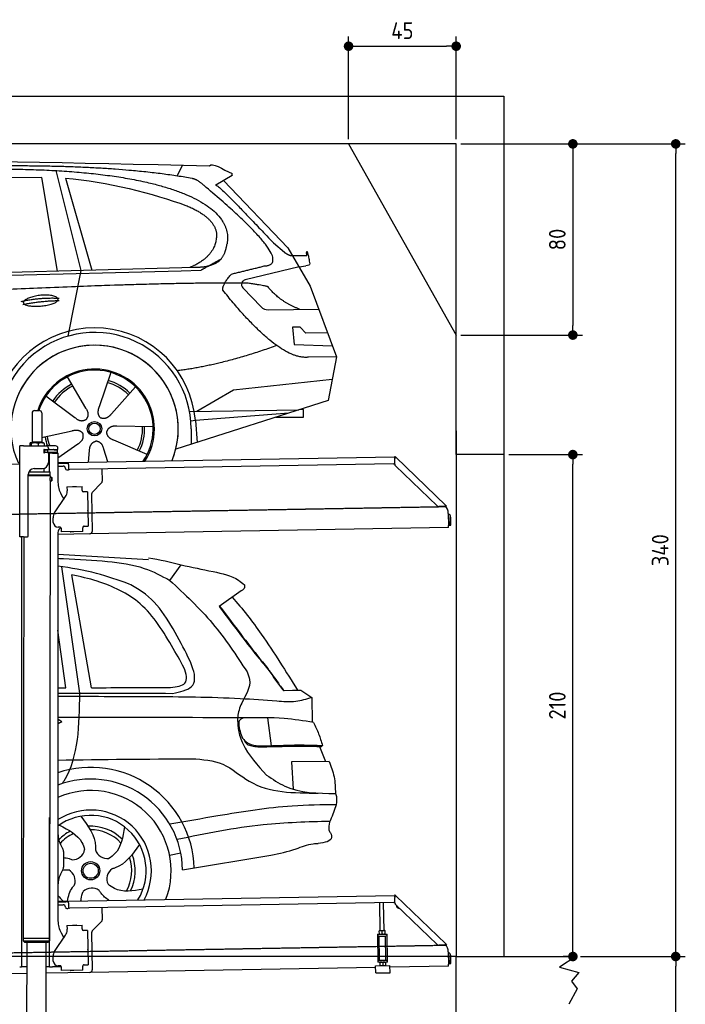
# Model space of a CAD drawing. Header units: millimetres. Extents: x 552 to 7231, y 5767 to 12036.
# Tile 6 of 6: x 4448 to 7231, y 7916 to 12036. Entities that reach past the tile are written whole.
import ezdxf

# ---------------------------------------------------------------- set-up
doc = ezdxf.new("R2010")
doc.units = ezdxf.units.MM
doc.linetypes.add('GEN3', pattern=[6.25, 5, -1.25])
doc.layers.get('0').update_dxf_attribs({"lineweight": 25})
for name, color, linetype, lineweight in [('3', 6, 'GEN3', 25), ('4', 3, 'Continuous', 25), ('5', 3, 'Continuous', 25), ('AM_0', 7, 'Continuous', 25), ('AM_5', 3, 'Continuous', 25)]:
    doc.layers.add(name, color=color, linetype=linetype, lineweight=lineweight)
doc.layers.add('Car', color=10, linetype='Continuous')
doc.styles.get("Standard").update_dxf_attribs({"font": 'ISOCP.SHX'})
doc.dimstyles.new('GEN-ISO$0', dxfattribs={"dimscale": 20, "dimtxt": 3.5, "dimasz": 2, "dimexe": 2, "dimexo": 1, "dimgap": 1.5, "dimtad": 1, "dimdec": 1, "dimlfac": 0.1, "dimdsep": 46, "dimtxsty": 'Standard', "dimblk": 'PUNKT', "dimcen": 2, "dimclrd": 256, "dimclre": 256, "dimclrt": 2, "dimadec": 0, "dimazin": 0, "dimtp": 0.1, "dimtm": 0.1, "dimtfac": 0.71, "dimtdec": 1, "dimtmove": 2, "dimatfit": 3, "dimldrblk": 'PUNKT', "dimfxl": 1, "dimtolj": 1, "dimarcsym": 0})

# ---------------------------------------------------------------- blocks, each defined once
blk = doc.blocks.new('PUNKT')
at = {"layer": '4', "color": 0, "linetype": 'ByBlock'}
blk.add_line((-0.5, 0), (-1, 0), dxfattribs=at)
at = {"layer": '4', "color": 0, "linetype": 'ByBlock', "const_width": 0.5}
blk.add_lwpolyline([(-0.25, 0, 1), (0.25, 0, 1)], format="xyb", close=True, dxfattribs=at)
blk = doc.blocks.new('*D4')
at = {"layer": '4', "lineweight": -2, "transparency": 16777216}
for p, q in [((6792.8, 8115.9), (7231, 8115.9)), ((7191, 6255.9), (7191, 8075.9)), ((6292.8, 6215.9), (7231, 6215.9))]:
    blk.add_line(p, q, dxfattribs=at)
at = {"layer": 'Defpoints', "color": 0, "transparency": 16777216}
for p in [(6772.8, 8115.9), (7191, 8115.9), (6272.8, 6215.9)]:
    blk.add_point(p, dxfattribs=at)
at = {"layer": '4', "lineweight": -2, "transparency": 16777216, "xscale": 40, "yscale": 40, "zscale": 40}
for p, rotation in [((7191, 8115.9), 90), ((7191, 6215.9), 270)]:
    blk.add_blockref('PUNKT', p, dxfattribs=dict(at, rotation=rotation))
at = {"layer": '4', "color": 2, "transparency": 16777216, "insert": (7126, 7165.9), "char_height": 70, "attachment_point": 5, "rotation": 90}
blk.add_mtext('\\A1;190', dxfattribs=at)
blk = doc.blocks.new('*D5')
at = {"layer": '4', "lineweight": -2, "transparency": 16777216}
for p, q in [((6292.8, 11515.9), (7231, 11515.9)), ((7191, 8155.9), (7191, 11475.9)), ((6792.8, 8115.9), (7231, 8115.9))]:
    blk.add_line(p, q, dxfattribs=at)
at = {"layer": 'Defpoints', "color": 0, "transparency": 16777216}
for p in [(6272.8, 11515.9), (7191, 11515.9), (6772.8, 8115.9)]:
    blk.add_point(p, dxfattribs=at)
at = {"layer": '4', "lineweight": -2, "transparency": 16777216, "xscale": 40, "yscale": 40, "zscale": 40}
for p, rotation in [((7191, 11515.9), 90), ((7191, 8115.9), 270)]:
    blk.add_blockref('PUNKT', p, dxfattribs=dict(at, rotation=rotation))
at = {"layer": '4', "color": 2, "transparency": 16777216, "insert": (7126, 9815.9), "char_height": 70, "attachment_point": 5, "rotation": 90}
blk.add_mtext('\\A1;340', dxfattribs=at)
blk = doc.blocks.new('*D10')
at = {"layer": '4', "lineweight": -2, "transparency": 16777216}
for p, q in [((5822.8, 11535.9), (5822.8, 11964.6)), ((6272.8, 11535.9), (6272.8, 11964.6)), ((5862.8, 11924.6), (6232.8, 11924.6))]:
    blk.add_line(p, q, dxfattribs=at)
at = {"layer": 'Defpoints', "color": 0, "transparency": 16777216}
for p in [(6272.8, 11924.6), (5822.8, 11515.9), (6272.8, 11515.9)]:
    blk.add_point(p, dxfattribs=at)
at = {"layer": '4', "lineweight": -2, "transparency": 16777216, "xscale": 40, "yscale": 40, "zscale": 40, "rotation": 180}
blk.add_blockref('PUNKT', (5822.8, 11924.6), dxfattribs=at)
at = {"layer": '4', "lineweight": -2, "transparency": 16777216, "xscale": 40, "yscale": 40, "zscale": 40}
blk.add_blockref('PUNKT', (6272.8, 11924.6), dxfattribs=at)
at = {"layer": '4', "color": 2, "transparency": 16777216, "insert": (6047.8, 11989.6), "char_height": 70, "attachment_point": 5}
blk.add_mtext('\\A1;45', dxfattribs=at)
blk = doc.blocks.new('*D11')
at = {"layer": '4', "lineweight": -2, "transparency": 16777216}
for p, q in [((6292.8, 11515.9), (6800.7, 11515.9)), ((6760.7, 11475.9), (6760.7, 10755.9)), ((6292.8, 10715.9), (6800.7, 10715.9))]:
    blk.add_line(p, q, dxfattribs=at)
at = {"layer": 'Defpoints', "color": 0, "transparency": 16777216}
for p in [(6272.8, 11515.9), (6272.8, 10715.9), (6760.7, 10715.9)]:
    blk.add_point(p, dxfattribs=at)
at = {"layer": '4', "lineweight": -2, "transparency": 16777216, "xscale": 40, "yscale": 40, "zscale": 40}
for p, rotation in [((6760.7, 11515.9), 90), ((6760.7, 10715.9), 270)]:
    blk.add_blockref('PUNKT', p, dxfattribs=dict(at, rotation=rotation))
at = {"layer": '4', "color": 2, "transparency": 16777216, "insert": (6695.7, 11115.9), "char_height": 70, "attachment_point": 5, "rotation": 90}
blk.add_mtext('\\A1;80', dxfattribs=at)
blk = doc.blocks.new('*D13')
at = {"layer": 'AM_5', "lineweight": -2, "transparency": 16777216}
for p, q in [((6492.8, 10215.9), (6800.7, 10215.9)), ((6760.7, 8155.9), (6760.7, 10175.9)), ((6752.8, 8115.9), (6720.7, 8115.9))]:
    blk.add_line(p, q, dxfattribs=at)
at = {"layer": 'Defpoints', "color": 0, "transparency": 16777216}
for p in [(6472.8, 10215.9), (6760.7, 10215.9), (6772.8, 8115.9)]:
    blk.add_point(p, dxfattribs=at)
at = {"layer": 'AM_5', "lineweight": -2, "transparency": 16777216, "xscale": 40, "yscale": 40, "zscale": 40}
for p, rotation in [((6760.7, 10215.9), 90), ((6760.7, 8115.9), 270)]:
    blk.add_blockref('PUNKT', p, dxfattribs=dict(at, rotation=rotation))
at = {"layer": 'AM_5', "color": 2, "linetype": 'Continuous', "transparency": 16777216, "insert": (6695.7, 9165.9), "char_height": 70, "attachment_point": 5, "rotation": 90}
blk.add_mtext('\\A1;210', dxfattribs=at)

msp = doc.modelspace()

# ---------------------------------------------------------------- linework, layer by layer
for p, q in [((872.77, 11715.9), (6472.77, 11715.9)), ((6472.77, 11715.9), (6472.77, 10215.9)), ((6272.78, 11515.9), (1072.77, 11515.9)), ((6272.78, 10215.9), (6272.78, 11515.9)), ((4499.57, 10389.98), (4499.57, 10269.98)), ((4509.57, 10399.98), (4529.57, 10399.98)), ((4539.57, 10389.98), (4539.57, 10269.98)), ((6272.78, 10315.9), (6272.78, 8115.9)), ((6472.77, 10315.9), (6472.77, 8115.9)), ((4489.65, 10262.52), (4489.65, 10252.48)), ((4492.07, 10264.98), (4491.61, 10264.71)), ((4492.52, 10264.98), (4492.07, 10264.98)), ((4510.35, 10264.98), (4492.52, 10264.98)), ((4495.39, 10262.52), (4495.39, 10252.48)), ((4499.57, 10269.98), (4539.57, 10269.98)), ((4501.57, 10264.98), (4501.57, 10269.98)), ((4537.39, 10264.98), (4510.35, 10264.98)), ((4525.31, 10262.52), (4525.31, 10252.48)), ((4547.07, 10264.98), (4537.39, 10264.98)), ((4537.57, 10264.98), (4537.57, 10269.98)), ((4547.07, 10264.98), (4547.53, 10264.71)), ((4549.48, 10262.52), (4549.48, 10252.48)), ((4447.57, 9872.48), (4447.57, 10252.48)), ((4463.57, 10252.48), (4447.57, 10252.48)), ((4447.57, 9872.48), (4447.57, 10252.48)), ((4463.57, 10252.48), (4557.57, 10252.48)), ((4548.68, 10223.98), (4548.57, 10223.98)), ((4550.57, 10223.98), (4548.68, 10223.98)), ((4550.57, 10235.98), (4548.7, 10235.98)), ((4549.57, 10226.62), (4549.57, 10233.83)), ((4550.57, 10235.98), (4551.57, 10235.98)), ((4550.57, 10235.98), (4550.57, 10223.98)), ((4551.57, 10223.98), (4550.57, 10223.98)), ((4564.57, 10235.98), (4551.57, 10235.98)), ((4552.21, 10223.98), (4551.57, 10223.98)), ((4552.21, 10236.48), (4564.57, 10236.48)), ((4564.57, 10223.98), (4552.21, 10223.98)), ((4597.57, 10252.48), (4557.57, 10252.48)), ((4564.57, 10235.98), (4565.57, 10235.98)), ((4565.57, 10223.98), (4564.57, 10223.98)), ((4567.74, 10235.98), (4565.57, 10235.98)), ((4565.57, 10223.98), (4565.57, 10235.98)), ((4565.57, 10223.98), (4567.74, 10223.98)), ((4567.57, 10242.48), (4567.57, 10239.48)), ((4567.57, 10220.98), (4567.57, 10182.48)), ((4603.4, 10235.98), (4567.74, 10235.98)), ((4603.4, 10223.98), (4567.74, 10223.98)), ((4572.57, 10143.9), (4572.57, 10222.48)), ((4584.57, 10222.48), (4572.57, 10222.48)), ((4584.57, 10222.48), (4606.57, 10222.48)), ((4592.21, 10236.48), (4604.57, 10236.48)), ((4603.4, 10235.98), (4605.57, 10235.98)), ((4605.57, 10223.98), (4603.4, 10223.98)), ((4605.57, 10223.98), (4605.57, 10235.98)), ((4607.57, 10239.48), (4607.57, 10242.48)), ((4607.57, 10221.48), (4607.57, 10099.54)), ((4447.57, 10175.46), (4396.16, 10174.56)), ((4607.57, 10182.25), (4641.05, 10182.84)), ((4641.12, 10178.84), (4607.57, 10178.25)), ((4641.05, 10182.84), (4651.05, 10183.01)), ((4651.12, 10179.01), (4641.12, 10178.84)), ((4651.05, 10183.01), (6015.84, 10206.83)), ((4651.19, 10175.01), (4651.05, 10183.01)), ((6011.36, 10176.75), (4656.57, 10153.1)), ((6016.97, 10208.53), (6015.58, 10207.09)), ((6017.37, 10205.35), (6015.58, 10207.09)), ((6016.12, 10175.88), (6015.73, 10198.43)), ((6015.96, 10200.02), (6015.84, 10206.83)), ((6016.97, 10208.53), (6018.76, 10206.79)), ((6018.87, 10203.91), (6017.37, 10205.35)), ((6018.76, 10206.79), (6020.26, 10205.34)), ((6018.87, 10203.91), (6019.25, 10204.29)), ((6019.25, 10204.29), (6020.26, 10205.34)), ((6020.26, 10205.34), (6229.47, 10003.31)), ((6472.77, 10215.9), (6272.78, 10215.9)), ((4486.4, 10144.03), (4574.57, 10143.89)), ((4489.57, 10144.03), (4489.57, 10148.74)), ((4508.57, 10157.48), (4542.57, 10157.48)), ((4549.57, 10143.93), (4549.59, 10158.49)), ((4574.55, 10130.63), (4574.57, 10143.89)), ((4607.57, 10167.25), (4628.81, 10167.62)), ((4638.99, 10157.8), (4639, 10156.8)), ((4644.09, 10151.89), (4649.09, 10151.97)), ((4651.19, 10175.01), (4651.48, 10158.02)), ((4791.55, 10155.46), (4792.44, 10104.61)), ((6193.05, 10000.95), (6019.17, 10168.86)), ((4483.57, 9875.48), (4483.57, 10132.48)), ((4483.57, 9875.48), (4483.57, 10132.48)), ((4483.57, 10130.77), (4574.55, 10130.63)), ((4483.57, 10129.03), (4571.54, 10128.9)), ((4571.54, 10128.9), (4483.57, 10129.03)), ((4574.54, 10127.16), (4483.57, 10127.3)), ((4571.54, 10128.9), (4574.55, 10130.63)), ((4571.54, 10128.9), (4574.54, 10127.16)), ((4574.51, 10106.39), (4571.79, 8191.9)), ((4572.57, 10128.31), (4572.57, 10129.49)), ((4574.51, 10106.39), (4581.51, 10106.38)), ((4574.54, 10127.16), (4574.53, 10121.39)), ((4574.53, 10121.39), (4581.53, 10121.38)), ((4581.51, 10106.38), (4581.53, 10121.38)), ((4582.51, 10107.38), (4581.51, 10106.38)), ((4582.53, 10120.38), (4581.53, 10121.38)), ((4582.53, 10120.38), (4582.51, 10107.38)), ((4789.63, 10097.49), (4751.18, 10057.67)), ((4645.33, 10080.9), (4708.32, 10082)), ((4645.33, 10080.9), (4645.61, 10064.9)), ((4645.68, 10060.66), (4645.61, 10064.9)), ((4669.82, 10081.82), (4683.81, 10082.07)), ((4708.6, 10066), (4708.32, 10082)), ((4708.6, 10066), (4708.62, 10065)), ((4713.7, 10060.09), (4714.7, 10060.1)), ((4730.7, 10060.38), (4714.7, 10060.1)), ((4730.7, 10060.38), (4733.21, 9916.4)), ((4593.55, 9972.05), (4639.7, 10040.48)), ((4620.96, 10049.54), (4632.43, 10029.69)), ((4748.37, 10050.55), (4751.09, 9894.71)), ((4732.33, 9995.4), (4732.58, 9981.4)), ((6222.72, 9998.54), (6200.17, 9998.15)), ((6228.46, 10002.26), (6228.08, 10001.87)), ((6229.58, 10000.43), (6228.08, 10001.87)), ((6229.47, 10003.31), (6228.46, 10002.26)), ((6229.47, 10003.31), (6230.97, 10001.87)), ((6231.38, 9998.69), (6229.58, 10000.43)), ((6230.97, 10001.87), (6232.77, 10000.13)), ((6231.38, 9998.69), (6232.77, 10000.13)), ((6240.01, 9970), (6240.9, 9918.72)), ((4587.92, 9931.87), (4587.57, 9951.87)), ((6242.3, 9953.18), (6242.87, 9920.81)), ((6250.86, 9920.95), (6250.3, 9953.32)), ((4607.57, 9889.48), (4607.57, 8415.85)), ((4616.27, 9912.36), (4608.27, 9912.22)), ((4621.35, 9907.45), (4621.61, 9892.45)), ((4711.6, 9894.02), (4621.61, 9892.45)), ((4673.61, 9892.86), (4659.62, 9892.62)), ((4711.3, 9911.02), (4711.32, 9910.02)), ((4711.6, 9894.02), (4711.32, 9910.02)), ((4717.22, 9916.13), (4716.22, 9916.11)), ((4717.22, 9916.13), (4733.21, 9916.4)), ((6241.04, 9910.72), (4741.27, 9884.54)), ((6241.04, 9910.72), (6240.9, 9918.72)), ((6242.87, 9920.81), (6250.86, 9920.95)), ((4463.57, 9872.48), (4447.57, 9872.48)), ((4463.57, 9872.48), (4447.57, 9872.48)), ((4455.57, 9869.48), (4455.57, 9872.48)), ((4455.57, 9869.48), (4455.57, 9872.48)), ((4455.57, 9869.48), (4455.57, 8072.48)), ((4464.15, 9872.48), (4461.79, 8192.07)), ((4463.57, 9872.48), (4480.57, 9872.48)), ((4463.57, 9872.48), (4480.57, 9872.48)), ((4741.27, 9884.54), (4607.57, 9882.21)), ((4572.57, 8072.48), (4572.57, 8696.99)), ((4620.96, 8579.11), (4627.22, 8568.28)), ((4630.57, 8555.78), (4630.57, 8489.18)), ((4627.22, 8476.68), (4620.96, 8465.85)), ((4607.57, 8415.85), (4607.57, 8264.54)), ((4651.05, 8348.01), (6015.84, 8371.83)), ((6016.97, 8373.53), (6015.58, 8372.09)), ((6017.37, 8370.35), (6015.58, 8372.09)), ((6016.12, 8340.88), (6015.73, 8363.43)), ((6015.96, 8365.02), (6015.84, 8371.83)), ((6016.97, 8373.53), (6018.76, 8371.79)), ((6018.87, 8368.91), (6017.37, 8370.35)), ((6018.76, 8371.79), (6020.26, 8370.34)), ((6018.87, 8368.91), (6019.25, 8369.29)), ((6019.25, 8369.29), (6020.26, 8370.34)), ((6020.26, 8370.34), (6229.47, 8168.31)), ((4607.57, 8347.25), (4641.05, 8347.84)), ((4641.12, 8343.84), (4607.57, 8343.25)), ((4607.57, 8332.25), (4628.81, 8332.62)), ((4638.99, 8322.8), (4639, 8321.8)), ((4641.05, 8347.84), (4651.05, 8348.01)), ((4651.12, 8344.01), (4641.12, 8343.84)), ((4651.19, 8340.01), (4651.05, 8348.01)), ((4651.19, 8340.01), (4651.48, 8323.02)), ((6011.36, 8341.75), (4656.57, 8318.1)), ((5955.41, 8224.06), (5953.37, 8340.74)), ((5971.41, 8224.34), (5969.37, 8341.02)), ((6193.05, 8165.95), (6019.17, 8333.86)), ((4644.09, 8316.89), (4649.09, 8316.97)), ((4791.55, 8320.46), (4792.44, 8269.61)), ((4645.33, 8245.9), (4708.32, 8247)), ((4645.33, 8245.9), (4645.61, 8229.9)), ((4669.82, 8246.82), (4683.81, 8247.07)), ((4708.6, 8231), (4708.32, 8247)), ((4789.63, 8262.49), (4751.18, 8222.67)), ((4593.55, 8137.05), (4639.7, 8205.48)), ((4620.96, 8214.54), (4632.43, 8194.69)), ((4645.68, 8225.66), (4645.61, 8229.9)), ((4708.6, 8231), (4708.62, 8230)), ((4713.7, 8225.09), (4714.7, 8225.1)), ((4730.7, 8225.38), (4714.7, 8225.1)), ((4730.7, 8225.38), (4733.21, 8081.4)), ((4748.37, 8215.55), (4751.09, 8059.71)), ((5943.67, 8209.05), (5948.67, 8209.14)), ((5943.67, 8209.05), (5943.81, 8201.05)), ((5948.81, 8201.14), (5943.81, 8201.05)), ((5943.81, 8201.05), (5943.95, 8193.05)), ((5948.67, 8209.14), (5978.66, 8209.66)), ((5948.81, 8201.14), (5978.8, 8201.66)), ((5952.1, 8101.18), (5950.36, 8201.16)), ((5952.16, 8224), (5951.42, 8223.55)), ((5951.64, 8210.69), (5951.44, 8222.48)), ((5952.42, 8209.2), (5951.66, 8209.62)), ((5974.66, 8224.39), (5952.16, 8224)), ((5963.64, 8210.9), (5963.43, 8222.69)), ((5974.66, 8224.39), (5975.41, 8223.97)), ((5974.91, 8209.59), (5975.66, 8210.04)), ((5975.64, 8211.11), (5975.43, 8222.9)), ((5979, 8101.65), (5977.25, 8201.63)), ((5978.66, 8209.66), (5983.66, 8209.75)), ((5983.8, 8201.75), (5978.8, 8201.66)), ((5983.8, 8201.75), (5983.66, 8209.75)), ((5983.94, 8193.75), (5983.8, 8201.75)), ((4461.79, 8192.07), (4461.77, 8181.07)), ((4461.77, 8181.07), (4571.77, 8180.9)), ((4468.76, 8174.06), (4461.77, 8181.07)), ((4571.79, 8191.9), (4461.79, 8192.07)), ((4461.79, 8192.07), (4571.79, 8191.9)), ((4564.76, 8173.91), (4468.76, 8174.06)), ((4476.91, 8174.04), (4474.18, 6353.98)), ((4556.91, 8173.92), (4554.18, 6353.98)), ((4564.76, 8173.91), (4571.77, 8180.9)), ((4571.79, 8191.9), (4571.77, 8180.9)), ((4732.33, 8160.4), (4732.58, 8146.4)), ((5943.95, 8193.05), (5945.43, 8108.06)), ((5985.43, 8108.76), (5983.94, 8193.75)), ((6222.72, 8163.54), (6200.17, 8163.15)), ((6228.46, 8167.26), (6228.08, 8166.87)), ((6229.58, 8165.43), (6228.08, 8166.87)), ((6229.47, 8168.31), (6228.46, 8167.26)), ((6229.47, 8168.31), (6230.97, 8166.87)), ((6231.38, 8163.69), (6229.58, 8165.43)), ((6230.97, 8166.87), (6232.77, 8165.13)), ((6231.38, 8163.69), (6232.77, 8165.13)), ((4587.92, 8096.87), (4587.57, 8116.87)), ((6240.01, 8135), (6240.9, 8083.72)), ((6242.3, 8118.18), (6242.87, 8085.81)), ((6250.86, 8085.95), (6250.3, 8118.32)), ((6272.78, 6215.9), (6272.78, 8115.9)), ((6272.78, 8115.9), (6772.77, 8115.9)), ((6772.77, 8115.9), (6704.42, 8071.14)), ((4455.57, 8097.48), (4455.57, 8072.48)), ((4616.27, 8077.36), (4608.27, 8077.22)), ((4711.3, 8076.02), (4711.32, 8075.02)), ((4711.6, 8059.02), (4711.32, 8075.02)), ((4717.22, 8081.13), (4716.22, 8081.11)), ((4717.22, 8081.13), (4733.21, 8081.4)), ((5935.97, 8077.09), (5995.96, 8078.14)), ((5936.5, 8047.1), (5935.97, 8077.09)), ((5945.43, 8108.06), (5945.57, 8100.07)), ((5945.57, 8100.07), (5950.57, 8100.15)), ((5945.57, 8100.07), (5945.71, 8092.07)), ((5950.71, 8092.15), (5945.71, 8092.07)), ((5950.57, 8100.15), (5980.57, 8100.68)), ((5950.71, 8092.15), (5980.71, 8092.68)), ((5952.1, 8101.18), (5979, 8101.65)), ((5954.46, 8092.22), (5953.72, 8091.77)), ((5953.74, 8090.7), (5953.94, 8078.91)), ((5954.72, 8077.42), (5953.96, 8077.84)), ((5957.57, 8100.28), (5957.55, 8101.28)), ((5965.73, 8090.91), (5965.94, 8079.12)), ((5973.57, 8100.55), (5973.55, 8101.55)), ((5976.96, 8092.61), (5977.71, 8092.19)), ((5977.22, 8077.81), (5977.96, 8078.26)), ((5977.73, 8091.12), (5977.94, 8079.33)), ((5980.57, 8100.68), (5985.57, 8100.76)), ((5985.71, 8092.77), (5980.71, 8092.68)), ((5985.57, 8100.76), (5985.43, 8108.76)), ((5985.71, 8092.77), (5985.57, 8100.76)), ((5996.49, 8048.15), (5995.96, 8078.14)), ((6241.04, 8075.72), (5996.08, 8071.44)), ((6241.04, 8075.72), (6240.9, 8083.72)), ((6242.87, 8085.81), (6250.86, 8085.95)), ((4476.48, 8044.92), (4146.36, 8039.16)), ((4447.57, 8072.48), (4455.57, 8072.48)), ((4463.57, 8072.48), (4455.57, 8072.48)), ((4476.6, 8072.48), (4463.57, 8072.48)), ((4741.27, 8049.54), (4556.56, 8046.32)), ((4572.57, 8072.48), (4556.6, 8072.48)), ((4572.57, 8072.48), (4584.57, 8072.48)), ((4621.35, 8072.48), (4584.57, 8072.48)), ((4621.35, 8072.45), (4621.61, 8057.45)), ((4711.6, 8059.02), (4621.61, 8057.45)), ((4673.61, 8057.86), (4659.62, 8057.62)), ((5936.09, 8070.4), (4741.27, 8049.54)), ((5936.5, 8047.1), (5996.49, 8048.15)), ((6704.42, 8071.14), (6785.37, 8049.5)), ((6785.37, 8049.5), (6755.25, 8012.82)), ((6755.25, 8012.82), (6778.31, 7980.37)), ((6778.31, 7980.37), (6743.82, 7915.9))]:
    msp.add_line(p, q)
for centre, radius, start, end in [((4509.57, 10389.98), 10, 90, 180), ((4529.57, 10389.98), 10, 0, 90), ((4549.57, 10236.48), 1, 48.59038, 221.40962), ((4549.57, 10223.98), 1, 138.59038, 311.40962), ((4546.57, 10233.83), 3, 0, 41.40962), ((4546.57, 10226.62), 3, 318.59038, 0), ((4552.21, 10239.48), 3, 228.59038, 270), ((4552.21, 10220.98), 3, 90, 131.40962), ((4557.57, 10242.48), 10, 0, 90), ((4564.57, 10239.48), 3, 270, 0), ((4564.57, 10220.98), 3, 0, 90), ((4589.57, 10236.48), 1, 48.59038, 210), ((4589.57, 10223.98), 1, 180, 311.40962), ((4592.21, 10239.48), 3, 228.59038, 270), ((4592.21, 10220.98), 3, 90, 131.40962), ((4597.57, 10242.48), 10, 0, 90), ((4604.57, 10239.48), 3, 270, 0), ((4604.57, 10220.98), 3, 22.00087, 90), ((4606.57, 10221.48), 1, 0, 90), ((4542.57, 10182.48), 25, 270, 0), ((6011.28, 10181.75), 5, 271, 342.47087), ((6020.73, 10198.52), 5, 129.24347, 181), ((6026.12, 10176.05), 10, 181, 226), ((4508.57, 10132.48), 25, 90, 180), ((4628.99, 10157.62), 10, 1, 91), ((4644, 10156.88), 5, 181, 271), ((4649, 10156.97), 5, 271, 327.76328), ((4656.48, 10158.1), 5, 181, 271), ((4707.57, 10099.54), 100, 180, 210), ((4782.44, 10104.43), 10, 316, 1), ((4610.69, 10060.05), 35, 326, 1), ((4669.83, 10080.82), 1, 91, 151), ((4683.83, 10081.07), 1, 31, 91), ((4713.62, 10065.09), 5, 181, 271), ((4758.37, 10050.72), 10, 136, 181), ((4622.57, 9952.48), 35, 146, 181), ((4731.33, 9995.38), 1, 1, 61), ((4731.58, 9981.39), 1, 301, 1), ((6200, 10008.14), 10, 226, 271), ((6222.63, 10003.54), 5, 271, 322.75653), ((6190.01, 9969.13), 50, 1, 41.06864), ((4607.92, 9932.22), 20, 181, 271), ((6234.3, 9953.04), 16, 1, 68.97569), ((6234.3, 9953.04), 8, 1, 42.40962), ((4632.57, 9889.48), 25, 120.68722, 180), ((4616.35, 9907.36), 5, 12.53696, 91), ((4659.6, 9893.62), 1, 211, 271), ((4673.6, 9893.86), 1, 271, 331), ((4716.3, 9911.11), 5, 91, 181), ((4741.1, 9894.54), 10, 271, 1), ((4480.57, 9875.48), 3, 270, 0), ((4480.57, 9875.48), 3, 270, 0), ((4571.57, 8673.48), 2, 60, 61.1039), ((4571.57, 8651.48), 2, 297.61599, 300), ((4707.57, 8629.11), 100, 180, 210), ((4605.57, 8555.78), 25, 0, 30), ((4605.57, 8489.18), 25, 330, 0), ((4707.57, 8415.85), 100, 150, 180), ((6020.73, 8363.52), 5, 129.24347, 181), ((4628.99, 8322.62), 10, 1, 91), ((4644, 8321.88), 5, 181, 271), ((4656.48, 8323.1), 5, 181, 271), ((6011.28, 8346.75), 5, 271, 342.47087), ((6026.12, 8341.05), 10, 181, 226), ((6035.08, 8329.66), 12.5, 175.96802, 276.03198), ((4649, 8321.97), 5, 271, 327.76328), ((4707.57, 8264.54), 100, 180, 210), ((4669.83, 8245.82), 1, 91, 151), ((4683.83, 8246.07), 1, 31, 91), ((4782.44, 8269.43), 10, 316, 1), ((4571.57, 8201.48), 2, 276.68493, 300), ((4571.57, 8223.48), 2, 60, 82.15858), ((4610.69, 8225.05), 35, 326, 1), ((4713.62, 8230.09), 5, 181, 271), ((4758.37, 8215.72), 10, 136, 181), ((4731.33, 8160.38), 1, 1, 61), ((6200, 8173.14), 10, 226, 271), ((6222.63, 8168.54), 5, 271, 322.75653), ((6190.01, 8134.13), 50, 1, 41.06864), ((4622.57, 8117.48), 35, 146, 181), ((4731.58, 8146.39), 1, 301, 1), ((6234.3, 8118.04), 16, 1, 68.97569), ((6234.3, 8118.04), 8, 1, 42.40962), ((4607.92, 8097.22), 20, 181, 271), ((4616.35, 8072.36), 5, 12.53696, 91), ((4716.3, 8076.11), 5, 91, 181), ((4659.6, 8058.62), 1, 211, 271), ((4673.6, 8058.86), 1, 271, 331), ((4741.1, 8059.54), 10, 271, 1)]:
    msp.add_arc(centre, radius, start, end)
for points, weights in [([(4492.52, 10264.98), (4491.19, 10264.98), (4489.65, 10262.52)], [1, 1.0379548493, 1]), ([(4495.39, 10262.52), (4493.85, 10264.98), (4492.52, 10264.98)], [1, 1.0379548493, 1]), ([(4510.35, 10264.98), (4503.41, 10264.98), (4495.39, 10262.52)], [1, 1.0379548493, 1]), ([(4525.31, 10262.52), (4517.29, 10264.98), (4510.35, 10264.98)], [1, 1.0379548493, 1]), ([(4537.39, 10264.98), (4531.78, 10264.98), (4525.31, 10262.52)], [1, 1.0379548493, 1]), ([(4549.48, 10262.52), (4543.01, 10264.98), (4537.39, 10264.98)], [1, 1.0379548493, 1]), ([(4547.53, 10264.71), (4548.44, 10264.18), (4549.48, 10262.52)], [1.01682908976, 1.02536255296, 1]), ([(5951.44, 8222.48), (5951.42, 8223.55), (5951.42, 8223.55)], [1, 1.07735026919, 1.07735026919]), ([(5963.43, 8222.69), (5957.4, 8224.59), (5951.44, 8222.48)], [1, 1.15470053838, 1]), ([(5951.64, 8210.69), (5957.68, 8208.8), (5963.64, 8210.9)], [1, 1.15470053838, 1]), ([(5951.66, 8209.62), (5951.66, 8209.62), (5951.64, 8210.69)], [1.07735026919, 1.07735026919, 1]), ([(5975.43, 8222.9), (5969.4, 8224.8), (5963.43, 8222.69)], [1, 1.15470053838, 1]), ([(5963.64, 8210.9), (5969.67, 8209.01), (5975.64, 8211.11)], [1, 1.15470053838, 1]), ([(5975.41, 8223.97), (5975.41, 8223.97), (5975.43, 8222.9)], [1.07735026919, 1.07735026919, 1]), ([(5975.64, 8211.11), (5975.66, 8210.04), (5975.66, 8210.04)], [1, 1.07735026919, 1.07735026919]), ([(5953.74, 8090.7), (5953.72, 8091.77), (5953.72, 8091.77)], [1, 1.07735026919, 1.07735026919]), ([(5965.73, 8090.91), (5959.7, 8092.81), (5953.74, 8090.7)], [1, 1.15470053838, 1]), ([(5953.94, 8078.91), (5959.98, 8077.02), (5965.94, 8079.12)], [1, 1.15470053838, 1]), ([(5953.96, 8077.84), (5953.96, 8077.84), (5953.94, 8078.91)], [1.07735026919, 1.07735026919, 1]), ([(5977.73, 8091.12), (5971.7, 8093.02), (5965.73, 8090.91)], [1, 1.15470053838, 1]), ([(5965.94, 8079.12), (5971.97, 8077.23), (5977.94, 8079.33)], [1, 1.15470053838, 1]), ([(5977.71, 8092.19), (5977.71, 8092.19), (5977.73, 8091.12)], [1.07735026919, 1.07735026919, 1]), ([(5977.94, 8079.33), (5977.96, 8078.26), (5977.96, 8078.26)], [1, 1.07735026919, 1.07735026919])]:
    msp.add_rational_spline(points, weights, degree=2)
for points, knots in [([(6017.26, 10202.12), (6017.1, 10202.18), (6016.95, 10202.25), (6016.52, 10202.45), (6016.32, 10202.56), (6016.09, 10202.7), (6016.03, 10202.75), (6015.93, 10202.82), (6015.91, 10202.83), (6015.91, 10202.83)], [0.57395873, 0.57395873, 0.57395873, 0.57395873, 0.60928252, 0.60928252, 0.68457672, 0.68457672, 0.73471963, 0.73471963, 0.78828708, 0.78828708, 0.78828708, 0.78828708]), ([(6018.42, 10203.08), (6018.28, 10202.98), (6018.13, 10202.87), (6017.84, 10202.63), (6017.7, 10202.51), (6017.56, 10202.39)], [0, 0, 0, 0, 0.05619833, 0.05619833, 0.11238632, 0.11238632, 0.11238632, 0.11238632]), ([(6020.26, 10205.34), (6020.31, 10205.3), (6020.34, 10205.24), (6020.35, 10205.03), (6020.27, 10204.85), (6019.95, 10204.41), (6019.71, 10204.16), (6019.28, 10203.76), (6019.12, 10203.63), (6018.79, 10203.35), (6018.61, 10203.22), (6018.42, 10203.08)], [0, 0, 0, 0, 0.07839586, 0.07839586, 0.23254327, 0.23254327, 0.38325668, 0.38325668, 0.45586956, 0.45586956, 0.5284931, 0.5284931, 0.5284931, 0.5284931]), ([(6018.98, 10203.51), (6019, 10203.58), (6019.01, 10203.65), (6018.98, 10203.75), (6018.97, 10203.78), (6018.93, 10203.85), (6018.9, 10203.88), (6018.87, 10203.91)], [0.17010098, 0.17010098, 0.17010098, 0.17010098, 0.21908376, 0.21908376, 0.24434238, 0.24434238, 0.27026411, 0.27026411, 0.27026411, 0.27026411]), ([(4574.53, 10121.39), (4574.53, 10121.39), (4574.5, 10121.21), (4574.41, 10120.44), (4574.34, 10119.86), (4574.21, 10118.53), (4574.14, 10117.69), (4574.04, 10115.84), (4574.01, 10114.84), (4574.01, 10113.9)], [3.3947259, 3.3947259, 3.3947259, 3.3947259, 3.6776181, 3.6776181, 3.9605102, 3.9605102, 4.2434057, 4.2434057, 4.5263012, 4.5263012, 4.5263012, 4.5263012]), ([(4574.01, 10113.9), (4574.01, 10112.95), (4574.03, 10111.95), (4574.12, 10110.1), (4574.19, 10109.26), (4574.32, 10107.93), (4574.39, 10107.35), (4574.48, 10106.58), (4574.51, 10106.39), (4574.51, 10106.39)], [0, 0, 0, 0, 0.2828955, 0.2828955, 0.565791, 0.565791, 0.8486832, 0.8486832, 1.1315753, 1.1315753, 1.1315753, 1.1315753]), ([(6226.61, 10000.51), (6226.73, 10000.66), (6226.85, 10000.8), (6227.07, 10001.1), (6227.17, 10001.24), (6227.27, 10001.39)], [0, 0, 0, 0, 0.05592576, 0.05592576, 0.11186183, 0.11186183, 0.11186183, 0.11186183]), ([(6227.27, 10001.39), (6227.41, 10001.6), (6227.55, 10001.79), (6227.96, 10002.33), (6228.22, 10002.63), (6228.7, 10003.1), (6228.9, 10003.26), (6229.16, 10003.37), (6229.23, 10003.39), (6229.37, 10003.38), (6229.42, 10003.36), (6229.47, 10003.31)], [0, 0, 0, 0, 0.07658948, 0.07658948, 0.22699607, 0.22699607, 0.37633525, 0.37633525, 0.45078586, 0.45078586, 0.52533064, 0.52533064, 0.52533064, 0.52533064]), ([(6228.08, 10001.87), (6228.04, 10001.92), (6227.99, 10001.95), (6227.86, 10002), (6227.77, 10002), (6227.68, 10001.97)], [0, 0, 0, 0, 0.03951922, 0.03951922, 0.10139952, 0.10139952, 0.10139952, 0.10139952]), ([(6017.26, 8367.12), (6017.1, 8367.18), (6016.95, 8367.25), (6016.52, 8367.45), (6016.32, 8367.56), (6016.09, 8367.7), (6016.03, 8367.75), (6015.93, 8367.82), (6015.91, 8367.83), (6015.91, 8367.83)], [0.57395873, 0.57395873, 0.57395873, 0.57395873, 0.60928252, 0.60928252, 0.68457672, 0.68457672, 0.73471963, 0.73471963, 0.78828708, 0.78828708, 0.78828708, 0.78828708]), ([(6018.42, 8368.08), (6018.28, 8367.98), (6018.13, 8367.87), (6017.84, 8367.63), (6017.7, 8367.51), (6017.56, 8367.39)], [0, 0, 0, 0, 0.05619833, 0.05619833, 0.11238632, 0.11238632, 0.11238632, 0.11238632]), ([(6020.26, 8370.34), (6020.31, 8370.3), (6020.34, 8370.24), (6020.35, 8370.03), (6020.27, 8369.85), (6019.95, 8369.41), (6019.71, 8369.16), (6019.28, 8368.76), (6019.12, 8368.63), (6018.79, 8368.35), (6018.61, 8368.22), (6018.42, 8368.08)], [0, 0, 0, 0, 0.07839586, 0.07839586, 0.23254327, 0.23254327, 0.38325668, 0.38325668, 0.45586956, 0.45586956, 0.5284931, 0.5284931, 0.5284931, 0.5284931]), ([(6018.98, 8368.51), (6019, 8368.58), (6019.01, 8368.65), (6018.98, 8368.75), (6018.97, 8368.78), (6018.93, 8368.85), (6018.9, 8368.88), (6018.87, 8368.91)], [0.17010098, 0.17010098, 0.17010098, 0.17010098, 0.21908376, 0.21908376, 0.24434238, 0.24434238, 0.27026411, 0.27026411, 0.27026411, 0.27026411]), ([(6226.61, 8165.51), (6226.73, 8165.66), (6226.85, 8165.8), (6227.07, 8166.1), (6227.17, 8166.24), (6227.27, 8166.39)], [0, 0, 0, 0, 0.05592576, 0.05592576, 0.11186183, 0.11186183, 0.11186183, 0.11186183]), ([(6227.27, 8166.39), (6227.41, 8166.6), (6227.55, 8166.79), (6227.96, 8167.33), (6228.22, 8167.63), (6228.7, 8168.1), (6228.9, 8168.26), (6229.16, 8168.37), (6229.23, 8168.39), (6229.37, 8168.38), (6229.42, 8168.36), (6229.47, 8168.31)], [0, 0, 0, 0, 0.07658948, 0.07658948, 0.22699607, 0.22699607, 0.37633525, 0.37633525, 0.45078586, 0.45078586, 0.52533064, 0.52533064, 0.52533064, 0.52533064]), ([(6228.08, 8166.87), (6228.04, 8166.92), (6227.99, 8166.95), (6227.86, 8167), (6227.77, 8167), (6227.68, 8166.97)], [0, 0, 0, 0, 0.03951922, 0.03951922, 0.10139952, 0.10139952, 0.10139952, 0.10139952])]:
    msp.add_open_spline(points, degree=3, knots=knots)
for points in [[(4621.35, 9907.45), (4621.35, 9907.78), (4621.31, 9908.11), (4621.23, 9908.45)], [(4621.35, 8072.45), (4621.35, 8072.78), (4621.31, 8073.11), (4621.23, 8073.45)]]:
    msp.add_open_spline(points, degree=3)
at = {"layer": '3'}
for p, q in [((1175.28, 9910.3), (6230.45, 9998.53)), ((1175.28, 8075.31), (6230.44, 8163.55))]:
    msp.add_line(p, q, dxfattribs=at)
at = {"layer": '5'}
msp.add_line((6272.78, 8115.9), (872.77, 8115.9), dxfattribs=at)
at = {"layer": 'AM_0'}
msp.add_line((5822.78, 11515.9), (6272.78, 10715.9), dxfattribs=at)
at = {"layer": 'Car'}
for p, q in [((5106.47, 11381.35), (5128.07, 11426.44)), ((4539.57, 11374.78), (3837.82, 11372.43)), ((4605.93, 10983.98), (4539.57, 11374.78)), ((4598.71, 11404.15), (4703.11, 10986.62)), ((4639.25, 11372.32), (4749.08, 10987.86)), ((5336.43, 11383.75), (5267.06, 11343.37)), ((5299.97, 11362.53), (5569.28, 11081.25)), ((5508.6, 11101.27), (5554.9, 11062.25)), ((5569.28, 11081.25), (5662.73, 10920.7)), ((5583.6, 11048.33), (5647.95, 11048.54)), ((2526.43, 10927.55), (5177.39, 10999.49)), ((5616, 11000.97), (5390.51, 10947.1)), ((5616, 11000.97), (5643.62, 11005.46)), ((2479.7, 10917.38), (5122.17, 10984.52)), ((4703.11, 10986.62), (4649.52, 10711.41)), ((5122.17, 10984.52), (5205.01, 10987.44)), ((5662.73, 10920.7), (5772.26, 10624.92)), ((5380.71, 10913.82), (5457.17, 10833.94)), ((5486.62, 10821.6), (5698.35, 10824.51)), ((5620.4, 10749.06), (5587.75, 10748.49)), ((5587.75, 10748.49), (5595.86, 10677.12)), ((5644.63, 10723.66), (5620.4, 10749.06)), ((5735.11, 10725.24), (5644.63, 10723.66)), ((5595.86, 10677.12), (5755.07, 10671.36)), ((5772.26, 10624.92), (5655.37, 10623.32)), ((5772.26, 10624.92), (5737.56, 10442.33)), ((4828.29, 10559.62), (4779.31, 10416.34)), ((4646.44, 10541.05), (4723.37, 10410.63)), ((5341.75, 10486.77), (5754.45, 10531.17)), ((4931.46, 10499.64), (4831.2, 10386.17)), ((5187.97, 10397.25), (5341.75, 10486.77)), ((4557.52, 10461.46), (4678.65, 10370.6)), ((5737.56, 10442.33), (5100.33, 10238.38)), ((5157.6, 10396.84), (5615.01, 10403.11)), ((5573.31, 10389.77), (5182.19, 10357.95)), ((5634.74, 10405.12), (5621.27, 10405.12)), ((5634.76, 10372.43), (5634.74, 10405.12)), ((5182.19, 10357.95), (5162.96, 10356.39)), ((5182.19, 10357.95), (5189.59, 10266.95)), ((5518.95, 10372.37), (5634.76, 10372.43)), ((4539.39, 10287.3), (4666.79, 10315.63)), ((5005.32, 10332.43), (4853.92, 10334.74)), ((5164.29, 10323.9), (5164.32, 10258.86)), ((4607.39, 10201.87), (4691.04, 10260.73)), ((4980.16, 10215.77), (4841.27, 10276.07)), ((4735.07, 10184.48), (4739.66, 10232.47)), ((4815.6, 10185.89), (4799.37, 10238.57)), ((4698.65, 9218), (4623.9, 9746.72)), ((5075.32, 9689.77), (5123.01, 9754.13)), ((4748.34, 9240.61), (4665.48, 9712.36)), ((5373.94, 9645.92), (5282.06, 9581.01)), ((4641.04, 9240.3), (4607.57, 9481.14)), ((5550.85, 9228.24), (5609.24, 9229.59)), ((5553.74, 9229.17), (5588.76, 9229.82)), ((5588.76, 9229.82), (5608.84, 9230.24)), ((5609.24, 9229.59), (5623.73, 9230.24)), ((5623.73, 9230.24), (5668.72, 9200.15)), ((5668.72, 9200.15), (5670.51, 9096.02)), ((5484.24, 9114.82), (5498.59, 8998.05)), ((5701.27, 8994.81), (5726.81, 8932.31)), ((5741.57, 8932.44), (5583.77, 8931.06)), ((5583.77, 8931.06), (5591.13, 8815.83)), ((5771.35, 8750.97), (5754.03, 8703.23)), ((5074.43, 8539.67), (5121.07, 8549.4)), ((5128.5, 8478.95), (5498.25, 8539.91))]:
    msp.add_line(p, q, dxfattribs=at)
for centre, radius in [((4760.46, 10324.19), 30.15), ((4760.46, 10324.19), 23.62), ((4744.53, 8474.66), 38.18), ((4744.53, 8474.66), 31.57)]:
    msp.add_circle(centre, radius, dxfattribs=at)
for centre, radius, start, end in [((5395.16, 10927.65), 20, 103.43575, 223.74729), ((5486.07, 10861.6), 40, 223.74729, 270.78612), ((4760.88, 10323.68), 422.7, 4.65041, 165.21264), ((4760.88, 10323.68), 403.41, 0.03154, 193.93116), ((4760.88, 10323.68), 350, 337.64956, 184.38543), ((4760.88, 10323.68), 350, 337.68758, 204.35155), ((4760.88, 10323.68), 250, 327.29649, 162.22918), ((4760.46, 10324.19), 245, 326.36505, 161.98037), ((4760.46, 10324.19), 209.64, 117.262, 146.39945), ((4760.46, 10324.19), 200.65, 45.11518, 74.54628), ((4760.46, 10324.19), 209.64, 45.262, 74.39945), ((4760.46, 10324.19), 200.65, 117.11518, 146.54628), ((4760.46, 10324.19), 200.65, 333.11518, 2.54628), ((4760.46, 10324.19), 209.64, 333.262, 2.39945), ((4760.46, 10324.19), 209.64, 189.262, 200.00294), ((4760.46, 10324.19), 200.65, 189.11518, 200.94026), ((4744.48, 8474.07), 433.14, 1.71303, 108.42722), ((4744.48, 8474.07), 384.05, 0.72819, 110.88604), ((4744.48, 8474.07), 336.4, 339.2951, 114.01674), ((4744.5, 8474.65), 254, 331.5238, 122.62187), ((4744.53, 8474.66), 231.91, 328.38561, 126.19816), ((4744.5, 8474.65), 254, 132.60081, 132.63498), ((4744.53, 8474.66), 186.23, 45.26331, 93.40108), ((4744.53, 8474.66), 186.23, 117.26264, 135.92906), ((4744.53, 8474.66), 171.52, 114.59051, 138.43219), ((4744.53, 8474.66), 171.52, 42.59024, 90.73597), ((4667.73, 8572.82), 52.29, 269.67216, 349.43097), ((4814.15, 8578.03), 52.29, 197.67216, 277.43097), ((4744.53, 8474.66), 171.52, 330.57704, 18.73023), ((4744.53, 8474.66), 186.23, 333.25127, 21.39639), ((4627.44, 8431.95), 52.29, 341.67216, 61.43097), ((4864.36, 8440.38), 52.29, 125.67216, 205.43097), ((4744.53, 8474.66), 171.52, 217.01069, 227.78239), ((4748.96, 8350.1), 52.29, 53.67216, 133.43097)]:
    msp.add_arc(centre, radius, start, end, dxfattribs=at)
for points, degree in [([(2897.51, 11375.96), (3308.16, 11454.7), (4068.45, 11455.48), (5241.69, 11423.4)], 3), ([(5168.23, 11371.06), (4866.1, 11425.66), (4391.63, 11423.47)], 2), ([(5241.69, 11423.4), (5249.73, 11443.03), (5297.77, 11407.16), (5335.5, 11392.32)], 3), ([(4639.25, 11372.32), (4811.37, 11358.73), (5008.39, 11307.47), (5142.56, 11258.39)], 3), ([(5218.44, 11341.55), (5192.04, 11366.78), (5168.23, 11371.06)], 2), ([(5336.43, 11383.75), (5338.07, 11385.42), (5333.54, 11387.51), (5338.05, 11391.31), (5335.5, 11392.32)], 4), ([(5469.97, 11005.01), (5610.59, 11012.38), (5218.44, 11341.55)], 2), ([(5267.06, 11343.37), (5271.11, 11354.18), (5508.6, 11101.27)], 2), ([(5142.56, 11258.39), (5259.1, 11210.5), (5269.91, 11144.55)], 2), ([(5269.91, 11144.55), (5277.16, 11050.19), (5160.75, 10999.03)], 2), ([(5177.39, 10999.49), (5227.46, 11000.85), (5295.05, 11004.38), (5307.24, 11054.45), (5314.72, 11097.82)], 4), ([(5554.9, 11062.25), (5563.34, 11055.14), (5581.29, 11045.43), (5585.84, 11047.99), (5587.72, 11049.56)], 4), ([(5647.95, 11048.54), (5645.18, 11096.51), (5661.12, 11013.47)], 2), ([(5205.01, 10987.44), (5235.07, 11004.23), (5290.15, 11035.07)], 2), ([(5333.32, 10971.2), (5469.97, 11005.01)], 1), ([(5661.12, 11013.47), (5661.44, 11009.76), (5653.73, 11007.11), (5643.61, 11005.46)], 3), ([(5296.8, 10904.12), (5294.11, 10928.23), (5333.32, 10971.2)], 2), ([(5397.87, 10933.63), (4520.99, 10938.71), (2091.68, 10761.82)], 2), ([(5486, 10917.59), (5484.66, 10920.56), (5397.87, 10933.63)], 2), ([(5619.1, 10823.42), (5532.84, 10857.02), (5486, 10917.59)], 2), ([(5655.37, 10623.32), (5532.63, 10608.36), (5296.8, 10904.12)], 2), ([(4453.65, 10856.4), (4528.76, 10874.61), (4612.37, 10870.28)], 2), ([(4461.05, 10843.7), (4534.79, 10859.58), (4612.7, 10860.19)], 2), ([(5522.58, 10672.36), (5299.28, 10591), (5106.9, 10566.46)], 2), ([(4723.37, 10410.63), (4741.87, 10384.55), (4725.47, 10363.28)], 2), ([(4779.31, 10416.34), (4774.99, 10403.71), (4771.28, 10389.61), (4775.9, 10375.89), (4786.82, 10369.55)], 4), ([(4831.2, 10386.17), (4822.36, 10376.17), (4811.95, 10365.97), (4797.74, 10363.2), (4786.82, 10369.55)], 4), ([(4678.65, 10370.6), (4702.52, 10349.34), (4725.47, 10363.28)], 2), ([(4666.79, 10315.63), (4697.31, 10325.16), (4712.47, 10303)], 2), ([(4691.04, 10260.73), (4718.64, 10276.86), (4712.47, 10303)], 2), ([(4841.27, 10276.07), (4810.98, 10286.29), (4811.74, 10313.13)], 2), ([(4853.92, 10334.74), (4822.11, 10337.91), (4811.74, 10313.13)], 2), ([(4739.66, 10232.47), (4740.02, 10264.43), (4765.79, 10272)], 2), ([(4799.37, 10238.57), (4792.55, 10269.8), (4765.79, 10272)], 2), ([(4607.57, 9798.6), (4733.68, 9792.7), (4859.75, 9784.83), (4985.83, 9776.96)], 3), ([(4986.78, 9784.39), (5032.99, 9775.85), (5079.21, 9767.31), (5123.01, 9754.13)], 3), ([(4607.57, 9240.17), (4618.73, 9240.22), (4629.89, 9240.26), (4641.04, 9240.3)], 3), ([(4748.34, 9240.61), (4855.28, 9240.83), (4962.21, 9240.82), (5069.14, 9240.81)], 3), ([(4607.57, 9218.13), (4767.38, 9217.96), (4927.19, 9217.44), (5087.01, 9216.92)], 3), ([(4607.57, 9204.89), (4736.48, 9204.65), (4865.4, 9204.19), (4994.31, 9203.73)], 3), ([(4607.57, 9109.65), (4613.01, 9106.2), (4618.34, 9102.52), (4623.67, 9098.83)], 3), ([(4607.57, 9106.14), (4609.77, 9105.87), (4611.97, 9105.6), (4614.17, 9105.33)], 3), ([(4607.57, 9090.77), (4612.97, 9093.37), (4618.32, 9096.1), (4623.67, 9098.83)], 3), ([(4607.57, 9093.24), (4608.84, 9093.04), (4610.11, 9092.84), (4611.39, 9092.63)], 3), ([(4607.57, 8937.64), (4794.11, 8940.82), (4980.7, 8942.2), (5167.29, 8943.58)], 3), ([(5768.67, 8797.73), (5774.83, 8781.13), (5771.76, 8764.4), (5771.35, 8750.97)], 3), ([(4627.7, 8477.56), (4635.73, 8478.51), (4644.01, 8478.51), (4652.45, 8477.87)], 3)]:
    msp.add_open_spline(points, degree=degree, dxfattribs=at)
for points, degree, knots in [([(3067.4, 11366.74), (3094.3, 11368.26), (3233.22, 11375.06), (4253.77, 11422.38), (4873.96, 11432.44), (5347.03, 11285.09), (5314.72, 11097.82)], 4, [0.08213183, 0.08213183, 0.08213183, 0.08213183, 0.08213183, 0.25885101, 0.50885101, 1, 1, 1, 1, 1]), ([(4462.62, 10851.26), (4461.62, 10859.49), (4482.33, 10876.2), (4564.64, 10897.77), (4658.17, 10866.32), (4572.44, 10833.19), (4487.67, 10832.34), (4463.63, 10843.04), (4462.62, 10851.26)], 5, [0, 0, 0, 0, 0, 0, 0.300106, 0.500106, 0.700106, 1, 1, 1, 1, 1, 1]), ([(4607.57, 9781.95), (4615.46, 9781.57), (4686.01, 9778.18), (4756.94, 9774.93), (4814.75, 9769.13)], 3, [1392.8972781, 1392.8972781, 1392.8972781, 1392.8972781, 1416.3661132, 1602.4044522, 1602.4044522, 1602.4044522, 1602.4044522]), ([(4905.77, 9674.32), (4860.23, 9690.22), (4762.97, 9724.17), (4661.88, 9742.08), (4607.57, 9748.84)], 3, [0, 0, 0, 0, 144.3868504, 308.3701995, 308.3701995, 308.3701995, 308.3701995]), ([(5089.99, 9404.41), (5049.45, 9473.08), (4973.7, 9601.4), (4802.22, 9681.36), (4700.94, 9705.73), (4665.48, 9712.36)], 3, [0, 0, 0, 0, 233.6843988, 436.6449272, 544.7060341, 544.7060341, 544.7060341, 544.7060341]), ([(5335.39, 9618.68), (5380.16, 9571.82), (5478.04, 9439.96), (5561.54, 9307.81), (5609.24, 9229.59)], 3, [395.6539434, 395.6539434, 395.6539434, 395.6539434, 587.1225019, 864.5403019, 864.5403019, 864.5403019, 864.5403019]), ([(4625.32, 8839.16), (4627.98, 8843.1), (4695.72, 8948.07), (4697.21, 9085.65), (4698.65, 9218)], 3, [175.1820291, 175.1820291, 175.1820291, 175.1820291, 189.8900931, 562.5925726, 562.5925726, 562.5925726, 562.5925726]), ([(5383.05, 9113.89), (5156.4, 9115.58), (4897.9, 9117.5), (4639.42, 9115.76), (4607.57, 9115.49)], 3, [0, 0, 0, 0, 679.9407721, 775.4961395, 775.4961395, 775.4961395, 775.4961395]), ([(5771.35, 8750.97), (5709.94, 8750.27), (5543.92, 8748.39), (5312.31, 8710.17), (5142.13, 8681.18), (5074.96, 8669.71)], 3, [0, 0, 0, 0, 184.0569679, 497.5831634, 702.0835287, 702.0835287, 702.0835287, 702.0835287]), ([(4703.42, 8702.92), (4733.7, 8662.04), (4767.11, 8616.94), (4764.79, 8566.87), (4764.34, 8562.15)], 3, [0, 0, 0, 0, 140.8622067, 155.3882995, 155.3882995, 155.3882995, 155.3882995]), ([(4613.36, 8665.95), (4651.44, 8645.92), (4700.21, 8620.27), (4716.51, 8573.94), (4719.12, 8563.17)], 3, [0, 0, 0, 0, 119.1791326, 152.6274313, 152.6274313, 152.6274313, 152.6274313]), ([(4885.91, 8658.48), (4878.63, 8616.07), (4869.32, 8561.8), (4830.32, 8531.98), (4820.92, 8526.18)], 3, [0, 0, 0, 0, 119.1791326, 152.5469721, 152.5469721, 152.5469721, 152.5469721]), ([(5745.08, 8681.4), (5651.66, 8678.78), (5436.28, 8672.73), (5225.05, 8630.23), (5105.59, 8604.81)], 3, [0, 0, 0, 0, 279.8448295, 645.2521188, 645.2521188, 645.2521188, 645.2521188]), ([(4948.9, 8584.26), (4919.38, 8542.82), (4886.81, 8497.1), (4838.44, 8483.83), (4833.8, 8482.81)], 3, [0, 0, 0, 0, 140.8622067, 155.4442611, 155.4442611, 155.4442611, 155.4442611]), ([(4630.57, 8529.8), (4638.6, 8529.18), (4651.06, 8526.98), (4663.09, 8522.44), (4667.45, 8520.53)], 3, [115.5662481, 115.5662481, 115.5662481, 115.5662481, 140.8622067, 155.4424607, 155.4424607, 155.4424607, 155.4424607]), ([(4647.21, 8347.94), (4650.58, 8368.75), (4658.29, 8392.51), (4673.93, 8412.04), (4677.11, 8415.62)], 3, [77.9772926, 77.9772926, 77.9772926, 77.9772926, 140.8622067, 155.5316538, 155.5316538, 155.5316538, 155.5316538]), ([(4703.58, 8348.93), (4703.75, 8351.66), (4705.15, 8364.69), (4709.54, 8377.75), (4713.01, 8388.07)], 3, [110.6654652, 110.6654652, 110.6654652, 110.6654652, 119.1791326, 151.2847083, 151.2847083, 151.2847083, 151.2847083]), ([(4820.82, 8350.97), (4807.95, 8359.07), (4793.08, 8371.68), (4782.23, 8388.18), (4779.81, 8392.31)], 3, [94.3358882, 94.3358882, 94.3358882, 94.3358882, 140.8622067, 155.5326195, 155.5326195, 155.5326195, 155.5326195])]:
    msp.add_open_spline(points, degree=degree, knots=knots, dxfattribs=at)
for points in [[(4814.75, 9769.13), (4968.41, 9739.93), (5075.32, 9689.77)], [(5123.01, 9754.13), (5255.95, 9726.44), (5362.85, 9689.9), (5387.18, 9671.09)], [(5075.32, 9689.77), (5254.14, 9509.26), (5398.29, 9306.63)], [(5122.97, 9425.05), (4959.72, 9642.06), (4905.77, 9674.32)], [(5387.18, 9671.09), (5388.06, 9660.27), (5373.94, 9645.92)], [(5282.06, 9581.01), (5441.67, 9371.44), (5485.04, 9318.76)], [(5283.55, 9582.06), (5381.35, 9452.59), (5462.4, 9348.13)], [(5069.14, 9240.81), (5133.64, 9255.34), (5089.99, 9404.41)], [(5087.01, 9216.92), (5165.22, 9244.74), (5122.97, 9425.05)], [(5462.4, 9348.13), (5484.78, 9321.46), (5491.57, 9311.87)], [(5485.04, 9318.76), (5517.88, 9272.4), (5550.85, 9228.24)], [(5491.57, 9311.87), (5534.49, 9251.64)], [(5398.29, 9306.63), (5408.98, 9274.25), (5375.95, 9175.56), (5359.27, 9118.22), (5359.45, 9085.12)], [(5534.49, 9251.64), (5549.65, 9231.38), (5550.33, 9230.46), (5550.68, 9230.03), (5553.74, 9229.17)], [(4994.31, 9203.73), (5369.72, 9195.7), (5522.33, 9185.69)], [(5522.33, 9185.69), (5602.77, 9184.36), (5668.72, 9200.15)], [(5383.05, 9113.89), (5365.76, 9101.49), (5364.62, 9082.22)], [(5676.81, 9095.07), (5553.73, 9111.62), (5383.05, 9113.89)], [(5359.45, 9085.12), (5362.25, 9063.52), (5380.35, 9006.47), (5480.26, 8875.02)], [(5364.62, 9082.22), (5384.4, 9023.79), (5406.03, 9007.25), (5447.47, 8998.01), (5504.98, 8998.31)], [(5676.81, 9095.07), (5697.75, 9047.39), (5713.67, 8998.9)], [(5384.44, 9023.75), (5399.11, 9004.37), (5417.79, 8997.03), (5430.64, 8994.69), (5447.79, 8993.72), (5462.71, 8993.42)], [(5462.71, 8993.42), (5535.37, 8994.99), (5611.53, 8996.32), (5651.39, 8995.83), (5685.31, 8995.34)], [(5504.98, 8998.31), (5626.76, 9001.09), (5713.67, 8998.9)], [(5685.31, 8995.34), (5696.01, 8994.99), (5706.64, 8994.61)], [(5706.64, 8994.61), (5711.37, 8995.41), (5713.67, 8998.9)], [(5167.29, 8943.58), (5297.25, 8919.99), (5407.65, 8849.18), (5696.32, 8799.62)], [(5741.57, 8932.44), (5762.15, 8868.03), (5767.99, 8797.74)], [(5480.26, 8875.02), (5556.36, 8828.83), (5768.67, 8797.73)], [(5754.03, 8703.23), (5743.56, 8638.43), (5750.6, 8627.91)], [(5750.6, 8627.91), (5751.99, 8615.2), (5695.09, 8588.45)], [(5498.38, 8539.95), (5603.28, 8566.52), (5674.6, 8587.67), (5695.09, 8588.45)], [(4963.03, 8396.96), (4843.9, 8400.26), (4817.13, 8417.93)]]:
    msp.add_spline(points, degree=3, dxfattribs=at)

# ---------------------------------------------------------------- dimensions: what is measured, and where the dimension line sits
at = {"layer": '4'}
dim = msp.add_linear_dim(base=(6272.78, 11924.58), p1=(5822.78, 11515.9), p2=(6272.78, 11515.9), dimstyle='GEN-ISO$0', dxfattribs=at)
dim.commit()
dim.dimension.update_dxf_attribs({"geometry": '*D10', "text_midpoint": (6047.78, 11989.58)})
for base, p1, p2, picture, middle in [((7190.95, 11515.9), (6772.77, 8115.9), (6272.78, 11515.9), '*D5', (7125.95, 9815.9)), ((6760.72, 10715.9), (6272.78, 11515.9), (6272.78, 10715.9), '*D11', (6695.72, 11115.9)), ((7190.95, 8115.9), (6272.78, 6215.9), (6772.77, 8115.9), '*D4', (7125.95, 7165.9))]:
    dim = msp.add_linear_dim(base=base, p1=p1, p2=p2, angle=90, dimstyle='GEN-ISO$0', dxfattribs=at)
    dim.commit()
    dim.dimension.update_dxf_attribs({"geometry": picture, "text_midpoint": middle})
at = {"layer": 'AM_5'}
dim = msp.add_linear_dim(base=(6760.72, 10215.9), p1=(6772.77, 8115.9), p2=(6472.77, 10215.9), angle=90, dimstyle='GEN-ISO$0', dxfattribs=at)
dim.commit()
dim.dimension.update_dxf_attribs({"geometry": '*D13', "text_midpoint": (6695.72, 9165.9)})

doc.saveas('drawing.dxf')
